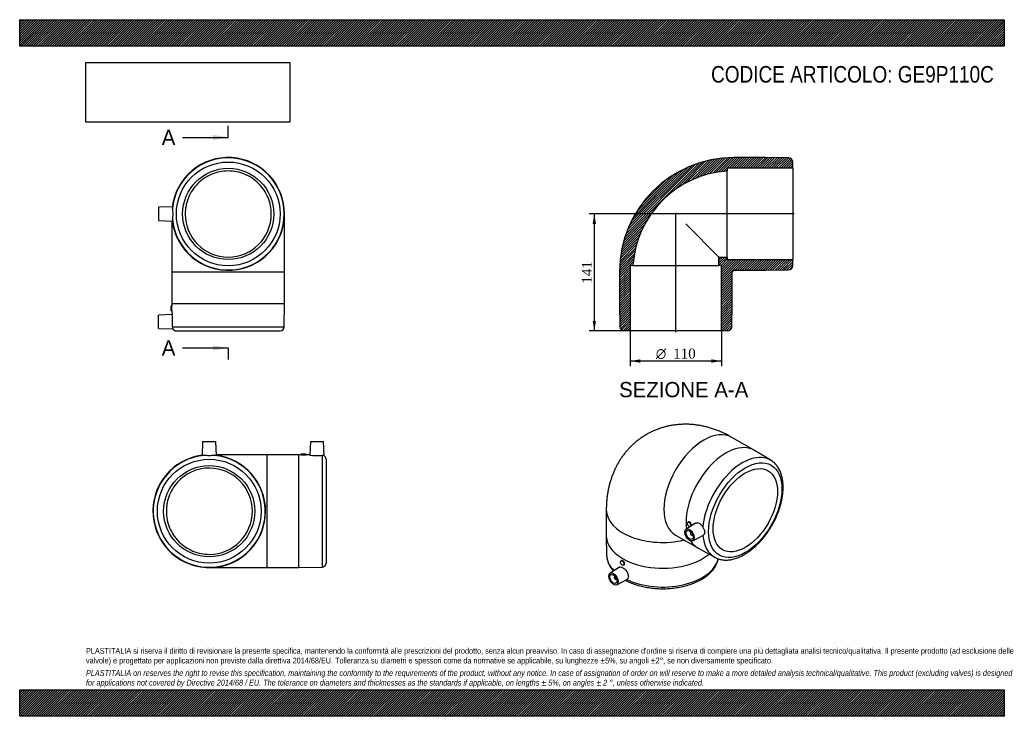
# Model space of a CAD drawing. Header units: millimetres. Extents: x 0 to 1188, y 0 to 840.
import ezdxf
from ezdxf.enums import TextEntityAlignment as Align
from ezdxf.lldxf.tags import DXFTag

# ---------------------------------------------------------------- set-up
doc = ezdxf.new("R2010")
doc.units = ezdxf.units.MM
doc.header["$LTSCALE"] = 4
for name, color, linetype in [('Default', 7, 'Continuous'), ('DV4_Default', 7, 'Continuous'), ('GE9P110C', 7, 'Continuous')]:
    doc.layers.add(name, color=color, linetype=linetype)
doc.styles.add('SEACAD_Solid_Edge_ANSI', font='seans.ttf')
doc.styles.add('SEACAD_Solid_Edge_ANSI1_Symbols', font='semeca1.ttf')
doc.styles.add('SEACAD_Times_New_Roman', font='times.ttf')
tags = doc.linetypes.add('CENTER2', pattern=[28.575, 19.05, -3.175, 3.175, -3.175]).pattern_tags.tags
tags[10:11] = [DXFTag(74, 4), DXFTag(75, 0), DXFTag(340, '0'), DXFTag(46, 0.0), DXFTag(50, 0.0), DXFTag(44, 0.0), DXFTag(45, 0.0)]
tags[8:9] = [DXFTag(74, 4), DXFTag(75, 0), DXFTag(340, '0'), DXFTag(46, 0.0), DXFTag(50, 0.0), DXFTag(44, 0.0), DXFTag(45, 0.0)]
tags[6:7] = [DXFTag(74, 4), DXFTag(75, 0), DXFTag(340, '0'), DXFTag(46, 0.0), DXFTag(50, 0.0), DXFTag(44, 0.0), DXFTag(45, 0.0)]
tags[4:5] = [DXFTag(74, 4), DXFTag(75, 0), DXFTag(340, '0'), DXFTag(46, 0.0), DXFTag(50, 0.0), DXFTag(44, 0.0), DXFTag(45, 0.0)]
doc.dimstyles.new('ANSImm', dxfattribs={"dimtxt": 12, "dimasz": 12, "dimexe": 6, "dimexo": 0, "dimgap": 3, "dimtad": 1, "dimdsep": 46, "dimtxsty": 'SEACAD_Times_New_Roman', "dimblk1": '_SE_FILLED', "dimblk2": '_SE_FILLED', "dimsah": 1, "dimcen": 6, "dimazin": 0, "dimtfac": 0.85, "dimtdec": 3, "dimtofl": 0, "dimtmove": 0, "dimatfit": 3, "dimfxl": 1, "dimarcsym": 0})
picture_1 = doc.add_image_def('image1.jpg', size_in_pixel=(4302, 1260))

# ---------------------------------------------------------------- blocks, each defined once
blk = doc.blocks.new('SE')
at = {"layer": 'GE9P110C', "color": 7, "linetype": 'Continuous'}
for p, q in [((184.5, 614.4), (167.6, 613.8)), ((167.6, 613.8), (167.6, 597.8)), ((167.6, 597.8), (184.5, 597.2)), ((183.6, 597.3), (183.6, 535.8)), ((319.6, 535.8), (319.6, 605.8)), ((183.6, 535.8), (319.6, 535.8)), ((183.6, 535.8), (183.6, 497.8)), ((319.6, 497.8), (319.6, 535.8)), ((182.6, 488.8), (182.6, 494.8)), ((183.7, 494.8), (182.6, 494.8)), ((182.6, 488.8), (183.8, 488.8)), ((183.6, 497.8), (319.6, 497.8)), ((183.6, 497.8), (183.7, 494.8)), ((183.7, 488.9), (183.8, 484.4)), ((319.2, 469.8), (319.6, 497.8)), ((183.8, 484.4), (167.6, 483.8)), ((167.6, 467.8), (167.6, 483.8)), ((167.6, 467.8), (184.8, 467.2)), ((184.3, 469.8), (319.2, 469.8)), ((189, 464.8), (314.2, 464.8))]:
    blk.add_line(p, q, dxfattribs=at)
for radius in [62.6, 55]:
    blk.add_circle((251.6, 605.8), radius, dxfattribs=at)
for centre, radius, start, end in [((251.6, 605.8), 68, 0, 172.7533), ((251.6, 605.8), 67.6, 185.1473, 174.8527), ((233.9, 605.8), 50.1, 170.1378, 173.028), ((233.9, 605.8), 50.1, 186.9729, 189.8618), ((251.6, 605.8), 68, 187.2467, 0), ((251.6, 605.8), 52, 180.2519, 359.7481), ((115.8, 490.8), 67.9, 358.3367, 3.3994), ((117.1, 474.8), 67.4, 355.6953, 8.1722), ((189.2, 469.3), 4.89, 175.0214, 205.4436), ((189, 469.8), 5, 211.1397, 270), ((314.2, 469.8), 5, 270, 359.1319)]:
    blk.add_arc(centre, radius, start, end, dxfattribs=at)
for points, knots in [([(303.6, 605.6), (303.6, 609), (303.3, 612.4), (302.3, 617.4), (301.8, 619), (300.8, 622.3), (300.3, 623.9), (298.3, 628.6), (296.7, 631.6), (292.9, 637.3), (290.7, 639.9), (285.9, 644.8), (283.3, 646.9), (279, 649.8), (277.6, 650.6), (274.6, 652.2), (273, 653), (268.3, 654.9), (265.1, 655.9), (258.4, 657.2), (255, 657.6), (248.2, 657.6), (244.8, 657.2), (238.1, 655.9), (234.8, 654.9), (228.6, 652.3), (225.6, 650.7), (219.9, 646.9), (217.3, 644.7), (212.5, 639.9), (210.3, 637.3), (206.5, 631.6), (204.9, 628.6), (203, 623.9), (202.4, 622.3), (201.4, 619), (201, 617.4), (200, 612.4), (199.6, 609), (199.6, 605.6)], [0, 0, 0, 0, 0.0625, 0.0625, 0.09375, 0.09375, 0.125, 0.125, 0.1875, 0.1875, 0.25, 0.25, 0.3125, 0.3125, 0.34375, 0.34375, 0.375, 0.375, 0.4375, 0.4375, 0.5, 0.5, 0.5625, 0.5625, 0.625, 0.625, 0.6875, 0.6875, 0.75, 0.75, 0.8125, 0.8125, 0.875, 0.875, 0.90625, 0.90625, 0.9375, 0.9375, 1, 1, 1, 1]), ([(184.3, 611.9), (184.3, 611.1), (184.4, 610.1), (184.6, 608.1), (184.8, 606.9), (184.8, 604.7), (184.6, 603.6), (184.4, 601.5), (184.3, 600.6), (184.3, 599.8)], [0, 0, 0, 0, 0.25, 0.25, 0.5, 0.5, 0.75, 0.75, 1, 1, 1, 1])]:
    blk.add_open_spline(points, degree=3, knots=knots, dxfattribs=at)
blk = doc.blocks.new('SE1')
at = {"layer": 'GE9P110C', "color": 7, "linetype": 'Continuous'}
for p, q in [((886.1, 320.8), (859.3, 336.3)), ((906.1, 308.8), (886.5, 320.6)), ((707.8, 248.9), (707.8, 217.8)), ((815.6, 232.8), (804.2, 225.5)), ((806.9, 234.4), (806.1, 233.9)), ((809.1, 228.7), (809.9, 229.2)), ((707.8, 217.4), (708.2, 194.5)), ((791.3, 218.6), (818.1, 203)), ((810.1, 222), (809.6, 221.7)), ((811.6, 218.2), (812.1, 218.6)), ((812.2, 211.7), (824.3, 218)), ((818.5, 202.8), (838.6, 191.7)), ((723.7, 179.7), (712.3, 172.5)), ((726.2, 187.8), (725.5, 187.4)), ((728.5, 182.2), (729.3, 182.6)), ((718.2, 169), (717.6, 168.6)), ((719.6, 165.2), (720.2, 165.5)), ((720.3, 158.6), (732.4, 164.9))]:
    blk.add_line(p, q, dxfattribs=at)
for centre, major_axis, start_param, end_param in [((825.3, 277.4), (-34, -58.9), 3.141593, 6.283185), ((852.1, 261.9), (-34, -58.9), 3.130879, 5.655165), ((872, 250.5), (33.8, 58.5), -0.005709, 2.266357), ((872, 250.5), (33.8, 58.5), -0.010714, -0.005709), ((775.8, 248.9), (-68, 0), 6.282873, 6.283185), ((775.8, 248.9), (-68, 0), 0, 1.961201), ((775.8, 217.8), (-68, 0), 0, 2.53711), ((810.6, 220), (1, -1.73), 2.451776, 6.283185), ((810.6, 220), (1, -1.73), 0, 0.689817), ((872, 250.5), (33.8, 58.5), 2.446032, 3.147488), ((852.1, 261.9), (-34, -58.9), 5.980697, 6.283185), ((852.1, 261.9), (-34, -58.9), 0, 0.010714), ((775.8, 194.9), (-67.6, 0), 0.010714, 0.519864), ((872, 250.5), (33.8, 58.5), 3.147488, 3.152307), ((775.8, 194.9), (-67.6, 0), 0.875236, 3.012703), ((718.6, 166.9), (-1, 1.73), 0, 3.83141), ((718.6, 166.9), (-1, 1.73), 5.593368, 6.283185)]:
    blk.add_ellipse(centre, major_axis=major_axis, ratio=0.57735, start_param=start_param, end_param=end_param, dxfattribs=at)
for centre, major_axis in [((875.5, 248.5), (31.3, 54.2)), ((875.5, 248.5), (-27.5, -47.6)), ((808.3, 218.7), (4, -6.93)), ((807.6, 231.3), (1.5, -2.6)), ((808.3, 218.7), (3, -5.2)), ((727, 184.8), (-1.5, 2.6)), ((716.4, 165.6), (-4, 6.93)), ((716.4, 165.6), (-3, 5.2))]:
    blk.add_ellipse(centre, major_axis=major_axis, ratio=0.57735, dxfattribs=at)
for points, knots in [([(859.3, 336.3), (858.2, 336.9), (855.8, 338.3), (851.6, 340.5), (846.9, 342.7), (842.1, 344.6), (837.3, 346.4), (832.5, 347.9), (827.6, 349.2), (822.8, 350.3), (818, 351.1), (813.2, 351.7), (808.5, 352.1), (803.7, 352.2), (799, 352.1), (794.4, 351.8), (789.8, 351.3), (785.3, 350.6), (780.9, 349.6), (776.5, 348.5), (772.3, 347.1), (768.1, 345.6), (764, 343.8), (760, 341.9), (756.1, 339.8), (752.3, 337.4), (748.7, 335), (745.2, 332.3), (741.8, 329.5), (738.6, 326.5), (735.5, 323.4), (732.5, 320.2), (729.7, 316.8), (727.1, 313.2), (724.6, 309.5), (722.3, 305.7), (720.1, 301.8), (718.1, 297.8), (716.3, 293.6), (714.6, 289.3), (713.1, 285), (711.8, 280.5), (710.7, 275.9), (709.7, 271.2), (708.9, 266.4), (708.3, 261.5), (708, 256.6), (707.8, 252.2), (707.8, 249.8), (707.8, 248.9)], [0, 0, 0, 0, 0.015528, 0.039833, 0.064063, 0.088087, 0.111871, 0.135392, 0.158637, 0.1816, 0.204285, 0.2267, 0.248858, 0.270774, 0.292464, 0.313947, 0.33524, 0.356361, 0.377327, 0.398154, 0.418859, 0.439456, 0.459963, 0.480392, 0.500759, 0.521078, 0.541361, 0.561621, 0.581873, 0.602132, 0.622414, 0.642735, 0.663111, 0.683561, 0.704103, 0.724756, 0.745539, 0.766473, 0.787579, 0.808876, 0.830383, 0.85212, 0.874102, 0.89634, 0.918841, 0.941607, 0.96463, 0.987896, 1, 1, 1, 1]), ([(838.4, 191.9), (838.5, 191.8), (839.3, 191.3), (840.9, 190.6), (843, 189.8), (845.3, 189.1), (847.7, 188.7), (850.2, 188.4), (852.7, 188.3), (855.3, 188.5), (857.9, 188.8), (860.6, 189.4), (863.3, 190.1), (866.1, 191.1), (868.8, 192.2), (871.6, 193.5), (874.4, 195), (877.2, 196.7), (879.9, 198.6), (882.6, 200.6), (885.3, 202.8), (887.9, 205.1), (890.5, 207.6), (893, 210.1), (895.5, 212.9), (897.8, 215.7), (900.1, 218.6), (902.3, 221.7), (904.4, 224.8), (906.4, 228), (908.4, 231.3), (910.1, 234.6), (911.8, 238), (913.4, 241.5), (914.8, 244.9), (916.1, 248.4), (917.2, 251.9), (918.3, 255.3), (919.1, 258.8), (919.8, 262.2), (920.4, 265.7), (920.8, 269), (921.1, 272.3), (921.2, 275.6), (921.1, 278.8), (920.9, 281.9), (920.5, 284.9), (920, 287.8), (919.3, 290.6), (918.4, 293.2), (917.4, 295.7), (916.2, 298.1), (914.9, 300.3), (913.4, 302.4), (911.8, 304.2), (910.1, 305.9), (908.2, 307.4), (906.8, 308.4), (906, 308.8), (905.9, 308.9)], [0, 0, 0, 0, 0.003056, 0.020178, 0.037302, 0.054471, 0.07173, 0.089115, 0.106649, 0.124342, 0.142194, 0.16019, 0.178309, 0.196525, 0.214812, 0.233147, 0.251509, 0.269882, 0.288251, 0.306609, 0.324952, 0.343279, 0.361588, 0.37988, 0.398157, 0.416419, 0.43467, 0.452911, 0.471145, 0.489375, 0.507603, 0.525832, 0.544063, 0.5623, 0.580544, 0.598799, 0.617067, 0.635351, 0.653653, 0.671974, 0.690318, 0.708684, 0.727072, 0.745482, 0.763908, 0.782346, 0.800781, 0.819198, 0.837575, 0.855887, 0.874106, 0.892202, 0.910151, 0.927933, 0.945544, 0.962992, 0.980297, 0.997496, 1, 1, 1, 1]), ([(809.9, 232.7), (809.5, 233.4), (809, 233.9), (807.8, 234.6), (807.3, 234.6), (806.9, 234.4)], [0, 0, 0, 0, 0.125, 0.125, 0.2496041, 0.2496041, 0.2496041, 0.2496041]), ([(809.9, 229.2), (809.9, 229.2), (809.9, 229.2), (810.3, 229.4), (810.5, 229.9), (810.5, 231.2), (810.3, 232), (809.9, 232.7)], [0.7496551, 0.7496551, 0.7496551, 0.7496551, 0.75, 0.75, 0.875, 0.875, 1, 1, 1, 1]), ([(815.6, 232.8), (816.2, 233.2), (817, 233.4), (819, 233.2), (820.3, 232.7), (822.6, 230.8), (823.6, 229.4), (824.4, 227.9)], [0.6611553, 0.6611553, 0.6611553, 0.6611553, 0.75, 0.75, 0.875, 0.875, 1, 1, 1, 1]), ([(824.4, 227.9), (824.7, 227.4), (824.9, 226.9), (825.4, 226), (825.7, 225.5), (826.1, 224.5), (826.2, 224), (826.4, 223.1), (826.5, 222.6), (826.5, 221.9), (826.5, 221.7), (826.4, 221.2), (826.4, 221), (826.2, 220.4), (826.1, 220), (825.8, 219.5), (825.6, 219.3), (825.4, 219), (825.3, 218.8), (824.9, 218.4), (824.7, 218.2), (824.4, 218)], [0, 0, 0, 0, 0.125, 0.125, 0.25, 0.25, 0.375, 0.375, 0.5, 0.5, 0.5625, 0.5625, 0.625, 0.625, 0.75, 0.75, 0.8125, 0.8125, 0.875, 0.875, 1, 1, 1, 1]), ([(708.2, 194.4), (708.2, 194.3), (708.2, 193.4), (708.4, 191.6), (708.8, 189.3), (709.4, 187), (710.2, 184.7), (711.3, 182.5), (712.5, 180.3), (713.9, 178.1), (715.3, 176.4), (716.1, 175.4), (716.4, 175.1)], [0, 0, 0, 0, 0.0032878, 0.0204839, 0.0376848, 0.054938, 0.0722868, 0.0897655, 0.1073961, 0.1251878, 0.1431367, 0.1513959, 0.1513959, 0.1513959, 0.1513959]), ([(723.7, 179.7), (723.9, 179.9), (724.2, 180), (725.5, 180.2), (726.6, 179.9), (729, 178.5), (730.3, 177.4), (732.4, 174.9), (733.3, 173.3), (734.4, 170.4), (734.5, 168.9), (734, 166.4), (733.4, 165.5), (732.5, 165)], [0.3283309, 0.3283309, 0.3283309, 0.3283309, 0.375, 0.375, 0.5, 0.5, 0.625, 0.625, 0.75, 0.75, 0.875, 0.875, 1, 1, 1, 1]), ([(729.3, 186.1), (728.9, 186.7), (728.3, 187.3), (727.2, 188), (726.6, 188), (726.3, 187.8), (726.3, 187.8), (726.2, 187.8)], [0, 0, 0, 0, 0.125, 0.125, 0.25, 0.25, 0.2519181, 0.2519181, 0.2519181, 0.2519181]), ([(729.3, 182.6), (729.7, 182.9), (729.9, 183.4), (729.9, 184.6), (729.7, 185.4), (729.3, 186.1)], [0.7518136, 0.7518136, 0.7518136, 0.7518136, 0.875, 0.875, 1, 1, 1, 1]), ([(730.8, 164.1), (731.3, 163.9), (732.7, 163.1), (735.2, 161.9), (738.3, 160.6), (741.5, 159.4), (744.9, 158.3), (748.3, 157.3), (751.8, 156.4), (755.4, 155.7), (759.1, 155.1), (762.8, 154.6), (766.5, 154.2), (770.3, 154), (774.1, 153.8), (777.8, 153.8), (781.6, 154), (785.4, 154.2), (789.1, 154.6), (792.8, 155.1), (796.5, 155.8), (800.1, 156.5), (803.6, 157.4), (807, 158.4), (810.3, 159.5), (813.5, 160.7), (816.7, 162.1), (819.6, 163.5), (822.5, 165.1), (825.2, 166.7), (827.8, 168.5), (830.1, 170.3), (832.4, 172.2), (834.4, 174.3), (836.2, 176.4), (837.9, 178.5), (839.3, 180.7), (840.5, 183), (841.5, 185.3), (842.3, 187.6), (842.7, 189.1), (842.8, 189.9)], [0.2626291, 0.2626291, 0.2626291, 0.2626291, 0.2714359, 0.2898836, 0.3083199, 0.326741, 0.3451448, 0.3635312, 0.3819006, 0.4002545, 0.4185946, 0.4369232, 0.4552427, 0.4735554, 0.491864, 0.510171, 0.5284792, 0.5467903, 0.5651069, 0.5834318, 0.6017677, 0.620117, 0.6384824, 0.6568661, 0.6752702, 0.6936962, 0.7121449, 0.7306161, 0.749108, 0.7676166, 0.7861352, 0.8046491, 0.8231417, 0.8415915, 0.8599726, 0.8782562, 0.8964133, 0.914419, 0.9322566, 0.9499218, 0.9666014, 0.9666014, 0.9666014, 0.9666014])]:
    blk.add_open_spline(points, degree=3, knots=knots, dxfattribs=at)
for points in [[(824.4, 218), (824.4, 218), (824.3, 218), (824.3, 218)], [(732.5, 165), (732.4, 164.9), (732.4, 164.9), (732.4, 164.9)]]:
    blk.add_open_spline(points, degree=3, dxfattribs=at)
blk = doc.blocks.new('SE2')
at = {"layer": 'GE9P110C', "color": 7, "linetype": 'Continuous'}
for p, q in [((220.7, 331.3), (220.1, 314.4)), ((220.7, 331.3), (236.7, 331.3)), ((237.3, 314.4), (236.7, 331.3)), ((350.7, 331.3), (350.1, 315.1)), ((350.7, 331.3), (366.7, 331.3)), ((367.3, 314.1), (366.7, 331.3)), ((298.7, 315.3), (237.3, 315.3)), ((298.7, 179.3), (298.7, 315.3)), ((336.7, 315.3), (298.7, 315.3)), ((336.7, 179.3), (336.7, 315.3)), ((339.7, 315.2), (336.7, 315.3)), ((339.7, 316.3), (345.7, 316.3)), ((339.7, 316.3), (339.7, 315.2)), ((345.7, 315.1), (345.7, 316.3)), ((350.2, 315.1), (345.7, 315.1)), ((364.8, 314.6), (364.8, 179.7)), ((369.7, 309.9), (369.7, 184.7)), ((228.7, 179.3), (298.7, 179.3)), ((298.7, 179.3), (336.7, 179.3)), ((336.7, 179.3), (364.8, 179.7))]:
    blk.add_line(p, q, dxfattribs=at)
for radius in [62.6, 55]:
    blk.add_circle((228.7, 247.3), radius, dxfattribs=at)
for centre, radius, start, end in [((228.7, 247.3), 68, 97.2467, 0), ((228.7, 247.3), 67.6, 95.1473, 84.8527), ((228.7, 265), 50.1, 96.9729, 99.8618), ((228.7, 265), 50.1, 80.1378, 83.028), ((228.7, 247.3), 68, 0, 82.7533), ((343.7, 383), 67.9, 266.6006, 271.6633), ((359.7, 381.8), 67.4, 261.8278, 274.3047), ((365.2, 309.7), 4.89, 64.5564, 94.9786), ((364.7, 309.9), 5, 0, 58.8613), ((228.7, 247.3), 52, 270.2519, 89.7481), ((364.7, 184.7), 5, 270.8681, 0)]:
    blk.add_arc(centre, radius, start, end, dxfattribs=at)
for points, knots in [([(234.8, 314.6), (234, 314.6), (233, 314.5), (231, 314.3), (229.8, 314.1), (227.6, 314.1), (226.5, 314.3), (224.4, 314.5), (223.5, 314.6), (222.7, 314.6)], [0, 0, 0, 0, 0.25, 0.25, 0.5, 0.5, 0.75, 0.75, 1, 1, 1, 1]), ([(228.9, 299.3), (225.6, 299.3), (222.2, 298.9), (215.4, 297.6), (212.2, 296.6), (205.9, 294), (202.9, 292.4), (197.2, 288.6), (194.6, 286.4), (189.8, 281.6), (187.6, 279), (183.9, 273.3), (182.3, 270.3), (179.6, 264), (178.6, 260.7), (177.6, 255.8), (177.4, 254.1), (177.1, 250.7), (177, 249), (177, 243.9), (177.3, 240.5), (178.6, 233.8), (179.6, 230.5), (182.2, 224.2), (183.8, 221.3), (186.7, 217), (187.7, 215.6), (189.9, 213), (191, 211.7), (194.6, 208.1), (197.3, 206), (202.9, 202.2), (205.9, 200.6), (212.2, 198), (215.5, 197), (222.2, 195.6), (225.5, 195.3), (228.9, 195.3)], [0, 0, 0, 0, 0.0625, 0.0625, 0.125, 0.125, 0.1875, 0.1875, 0.25, 0.25, 0.3125, 0.3125, 0.375, 0.375, 0.4375, 0.4375, 0.46875, 0.46875, 0.5, 0.5, 0.5625, 0.5625, 0.625, 0.625, 0.6875, 0.6875, 0.71875, 0.71875, 0.75, 0.75, 0.8125, 0.8125, 0.875, 0.875, 0.9375, 0.9375, 1, 1, 1, 1])]:
    blk.add_open_spline(points, degree=3, knots=knots, dxfattribs=at)
blk = doc.blocks.new('SE4')
at = {"color": 7, "linetype": 'Continuous', "style": 'SEACAD_Solid_Edge_ANSI'}
blk.add_text('A', height=18.4, dxfattribs=at).set_placement((171.4, 453.4), align=Align.TOP_LEFT)
blk = doc.blocks.new('SE5')
at = {"color": 7, "linetype": 'Continuous', "style": 'SEACAD_Solid_Edge_ANSI'}
blk.add_text('A', height=18.4, dxfattribs=at).set_placement((171.4, 707.3), align=Align.TOP_LEFT)
blk = doc.blocks.new('SEANNOT_GROUP')
at = {"linetype": 'Continuous'}
blk.add_hatch(color=7, dxfattribs=at).paths.add_polyline_path([(233.2, 441.2), (251.6, 444.2), (233.2, 447.3)])
at = {"color": 7, "linetype": 'Continuous'}
blk.add_lwpolyline([(196.4, 444.2), (251.6, 444.2)], dxfattribs=at)
blk = doc.blocks.new('SEANNOT_GROUP1')
at = {"linetype": 'Continuous'}
blk.add_hatch(color=7, dxfattribs=at).paths.add_polyline_path([(233.2, 695), (251.6, 698.1), (233.2, 701.2)])
at = {"color": 7, "linetype": 'Continuous'}
blk.add_lwpolyline([(196.4, 698.1), (251.6, 698.1)], dxfattribs=at)
blk = doc.blocks.new('SE3')
at = {"layer": 'Default', "color": 7, "linetype": 'CENTER2'}
for p, q in [((251.6, 698.1), (251.6, 711.9)), ((251.6, 444.2), (251.6, 430.4))]:
    blk.add_line(p, q, dxfattribs=at)
at = {"layer": 'Default', "color": 7, "linetype": 'CENTER2', "const_width": 0.0001}
blk.add_lwpolyline([(251.6, 444.2), (251.6, 698.1)], dxfattribs=at)
at = {"layer": 'Default'}
for name in ['SE5', 'SEANNOT_GROUP1', 'SE4', 'SEANNOT_GROUP']:
    blk.add_blockref(name, (0, 0), dxfattribs=at)
blk = doc.blocks.new('SE6')
at = {"layer": 'GE9P110C', "linetype": 'Continuous'}
h = blk.add_hatch(dxfattribs=at)
h.set_pattern_fill('LINE', scale=0.629921, angle=45, style=0)
edge = h.paths.add_edge_path()
edge.add_line((927.8, 673.4), (899.7, 673.8))
edge.add_line((899.7, 673.8), (861.7, 673.8))
edge.add_arc((861.7, 535.8), 138, 90, 180)
edge.add_line((723.7, 535.8), (723.7, 497.8))
edge.add_line((723.7, 497.8), (724.1, 469.8))
edge.add_arc((729.1, 469.8), 5, 180.8681, 270)
edge.add_line((729.1, 464.8), (736.7, 464.8))
edge.add_line((736.7, 464.8), (736.7, 543.8))
edge.add_line((736.7, 543.8), (739.9, 543.8))
edge.add_arc((861.7, 535.8), 122, 93.7598, 176.2402, ccw=False)
edge.add_line((853.7, 657.6), (853.7, 660.8))
edge.add_line((853.7, 660.8), (932.7, 660.8))
edge.add_line((932.7, 660.8), (932.7, 668.4))
edge.add_arc((927.7, 668.4), 5, 0, 89.1319)
h = blk.add_hatch(dxfattribs=at)
h.set_pattern_fill('LINE', scale=0.629921, angle=45, style=0)
edge = h.paths.add_edge_path()
edge.add_line((899.7, 537.8), (927.8, 538.3))
edge.add_arc((927.7, 543.3), 5, 270.8681, 360)
edge.add_line((932.7, 543.3), (932.7, 550.8))
edge.add_line((932.7, 550.8), (853.7, 550.8))
edge.add_line((853.7, 550.8), (853.7, 553.8))
edge.add_line((853.7, 553.8), (843.7, 553.8))
edge.add_line((843.7, 553.8), (843.7, 543.8))
edge.add_line((843.7, 543.8), (846.7, 543.8))
edge.add_line((846.7, 543.8), (846.7, 464.8))
edge.add_line((846.7, 464.8), (854.3, 464.8))
edge.add_arc((854.3, 469.8), 5, 270, 359.1319)
edge.add_line((859.3, 469.8), (859.7, 497.8))
edge.add_line((859.7, 497.8), (859.7, 535.8))
edge.add_arc((861.7, 535.8), 2, 90, 180, ccw=False)
edge.add_line((861.7, 537.8), (899.7, 537.8))
at = {"layer": 'DV4_Default', "color": 7, "linetype": 'CENTER2'}
for p, q in [((791.7, 463.1), (791.7, 607.2)), ((934.4, 605.8), (790.3, 605.8))]:
    blk.add_line(p, q, dxfattribs=at)
at = {"layer": 'GE9P110C', "color": 7, "linetype": 'Continuous'}
for p, q in [((899.7, 673.8), (861.7, 673.8)), ((927.8, 673.4), (899.7, 673.8)), ((932.7, 660.8), (932.7, 668.4)), ((932.7, 660.8), (853.7, 660.8)), ((853.7, 660.8), (853.7, 657.6)), ((853.7, 605.6), (853.7, 657.6)), ((932.7, 660.8), (932.7, 550.8)), ((853.7, 553.8), (853.7, 605.6)), ((803.7, 593.8), (843.7, 553.8)), ((843.7, 553.8), (853.7, 553.8)), ((843.7, 543.8), (843.7, 553.8)), ((853.7, 553.8), (853.7, 550.8)), ((853.7, 550.8), (932.7, 550.8)), ((932.7, 543.3), (932.7, 550.8)), ((723.7, 535.8), (723.7, 497.8)), ((736.7, 543.8), (736.7, 464.8)), ((739.9, 543.8), (736.7, 543.8)), ((739.9, 543.8), (791.9, 543.8)), ((791.9, 543.8), (843.7, 543.8)), ((846.7, 543.8), (843.7, 543.8)), ((846.7, 464.8), (846.7, 543.8)), ((859.7, 497.8), (859.7, 535.8)), ((861.7, 537.8), (899.7, 537.8)), ((899.7, 537.8), (927.8, 538.3)), ((723.7, 497.8), (724.1, 469.8)), ((859.3, 469.8), (859.7, 497.8)), ((736.7, 464.8), (729.1, 464.8)), ((846.7, 464.8), (736.7, 464.8)), ((854.3, 464.8), (846.7, 464.8))]:
    blk.add_line(p, q, dxfattribs=at)
for centre, radius, start, end in [((861.7, 535.8), 138, 90, 180), ((927.7, 668.4), 5, 0, 89.1319), ((861.7, 535.8), 122, 93.7598, 176.2402), ((861.7, 535.8), 2, 90, 180), ((927.7, 543.3), 5, 270.8681, 0), ((729.1, 469.8), 5, 180.8681, 270), ((854.3, 469.8), 5, 270, 359.1319)]:
    blk.add_arc(centre, radius, start, end, dxfattribs=at)
blk = doc.blocks.new('GDimGGroup')
at = {"layer": 'Default', "linetype": 'Continuous'}
for points in [[(748.7, 426.4), (748.7, 430.4), (736.7, 428.4)], [(834.7, 426.4), (846.7, 428.4), (834.7, 430.4)]]:
    blk.add_hatch(color=7, dxfattribs=at).paths.add_polyline_path(points)
at = {"layer": 'Default', "color": 7, "linetype": 'Continuous'}
for p, q in [((736.7, 464.8), (736.7, 422.4)), ((846.7, 464.8), (846.7, 422.4)), ((846.7, 428.4), (736.7, 428.4))]:
    blk.add_line(p, q, dxfattribs=at)
for s, style, p in [('O', 'SEACAD_Solid_Edge_ANSI1_Symbols', (767.6, 443.4)), ('110', 'SEACAD_Times_New_Roman', (788.5, 443.4))]:
    blk.add_text(s, height=12, dxfattribs=dict(at, style=style)).set_placement(p, align=Align.TOP_LEFT)
blk = doc.blocks.new('DMBLK5')
at = {"layer": 'Default', "linetype": 'Continuous'}
for points in [[(691.3, 593.8), (695.3, 593.8), (693.3, 605.8)], [(691.3, 476.8), (693.3, 464.8), (695.3, 476.8)]]:
    blk.add_hatch(color=7, dxfattribs=at).paths.add_polyline_path(points)
at = {"layer": 'Default', "color": 7, "linetype": 'Continuous'}
for p, q in [((791.7, 605.8), (687.3, 605.8)), ((693.3, 605.8), (693.3, 464.8)), ((736.7, 464.8), (687.3, 464.8))]:
    blk.add_line(p, q, dxfattribs=at)
at = {"layer": 'Default', "color": 7, "linetype": 'Continuous', "style": 'SEACAD_Times_New_Roman'}
blk.add_text('141', height=12, rotation=90, dxfattribs=at).set_placement((678.3, 521.7), align=Align.TOP_LEFT)
blk = doc.blocks.new('_SE_FILLED')
at = {"color": 0}
blk.add_line((0, 0), (-1, 0), dxfattribs=at)
blk.add_solid([(0, 0), (-1, -0.1665), (-1, 0.1665), (0, 0)], dxfattribs=at)

msp = doc.modelspace()

# ---------------------------------------------------------------- hatches: boundary and pattern name
at = {"layer": 'Default', "linetype": 'Continuous'}
h = msp.add_hatch(dxfattribs=at)
h.set_pattern_fill('LINE', scale=0.629921, angle=45, style=0)
h.paths.add_polyline_path([(1188, 808), (1188, 840), (0, 840), (0, 808)])
for points in [[(1188, 808), (1188, 840), (0, 840), (0, 808)], [(1188, 0), (1188, 32), (0, 32), (0, 0)]]:
    msp.add_hatch(color=7, dxfattribs=at).paths.add_polyline_path(points)
h = msp.add_hatch(dxfattribs=at)
h.set_pattern_fill('LINE', scale=0.629921, angle=45, style=0)
h.paths.add_polyline_path([(1188, 0), (1188, 32), (0, 32), (0, 0)])

# ---------------------------------------------------------------- linework, layer by layer
at = {"layer": 'Default', "color": 7, "linetype": 'Continuous'}
for p, q in [((0, 840), (1188, 840)), ((0, 808), (0, 840)), ((1188, 840), (1188, 808)), ((1188, 808), (0, 808)), ((0, 32), (1188, 32)), ((0, 0), (0, 32)), ((1188, 32), (1188, 0)), ((1188, 0), (0, 0))]:
    msp.add_line(p, q, dxfattribs=at)

# ---------------------------------------------------------------- block references
at = {"layer": 'Default'}
for name in ['SE3', 'SE', 'SE6', 'GDimGGroup', 'SE1', 'SE2']:
    msp.add_blockref(name, (0, 0), dxfattribs=at)

# ---------------------------------------------------------------- texts
at = {"layer": 'Default', "color": 7, "linetype": 'Continuous', "style": 'SEACAD_Solid_Edge_ANSI'}
msp.add_text('SEZIONE A-A', height=18.4, dxfattribs=at).set_placement((723.251, 403.128), align=Align.TOP_LEFT)
at = {"layer": 'Default', "attachment_point": 1}
for s, insert, char_height, width in [('{\\fArial Narrow|b0||i0||c0|p34;\\C7;\\H20.;\\W1.;CODICE ARTICOLO: GE9P110C}', (834.183, 784.134), 20, 339.2405), ("{\\fArial Narrow|b0||i0||c0|p34;\\C7;\\H7.;\\W1.;PLASTITALIA si riserva il diritto di revisionare la presente specifica, mantenendo la conformità alle prescrizioni del prodotto, senza alcun preavviso. In caso di assegnazione d'ordine si riserva di compiere una più dettagliata analisi tecnico/qualitativa. Il presente prodotto (ad esclusione delle \\P}{\\fArial Narrow|b0||i0||c0|p34;\\C7;\\H7.;\\W1.;valvole) è progettato per applicazioni non previste dalla direttiva 2014/68/EU. Tolleranza su diametri e spessori come da normative se applicabile, su lunghezze ±5%, su angoli ±2°, se non diversamente specificato.\\P}{\\fArial Narrow|b0||i0||c0|p34;\\C7;\\H2.;\\W1.;   \\P}{\\fArial Narrow|b0||i1||c0|p34;\\C7;\\H7.;\\W1.;PLASTITALIA on reserves the right to revise this specification, maintaining the conformity to the requirements of the product, without any notice. In case of assignation of order on will reserve to make a more detailed analysis technical/qualitative. This product (excluding valves) is designed \\P}{\\fArial Narrow|b0||i1||c0|p34;\\C7;\\H7.;\\W1.;for applications not covered by Directive 2014/68 / EU. The tolerance on diameters and thicknesses as the standards if applicable, on lengths ± 5%, on angles ± 2 °, unless otherwise indicated.\\P}", (80, 82.409), 7, 1028)]:
    msp.add_mtext(s, dxfattribs=dict(at, insert=insert, char_height=char_height, width=width))

# ---------------------------------------------------------------- dimensions: what is measured, and where the dimension line sits
at = {"layer": 'Default', "color": 7, "linetype": 'Continuous'}
dim = msp.add_linear_dim(base=(693.34, 464.829), p1=(791.684, 605.829), p2=(736.684, 464.829), angle=90, text='\\A1;<>', dimstyle='ANSImm', dxfattribs=at)
dim.commit()
dim.dimension.update_dxf_attribs({"geometry": 'DMBLK5', "text_midpoint": (693.34, 535.329), "dimtype": 160})

# ---------------------------------------------------------------- pictures from other files: only their frames are drawn
image = msp.add_image(picture_1, insert=(80, 716.413), size_in_units=(245.829, 72))
image.dxf.flags = 7

doc.saveas('drawing.dxf')
